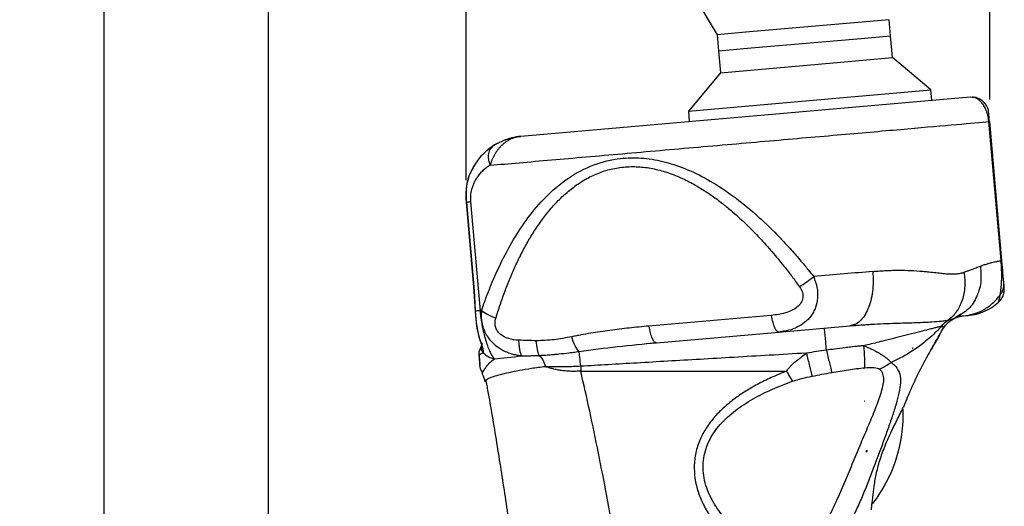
# Model space of a CAD drawing. Header units: millimetres. Extents: x 13 to 546, y 13 to 419.
# Tile 7 of 22: x 139 to 252, y 282 to 338. Entities that reach past the tile are written whole.
import ezdxf

# ---------------------------------------------------------------- set-up
doc = ezdxf.new("R2010")
doc.units = ezdxf.units.MM
doc.header["$LTSCALE"] = 2
doc.linetypes.add('SLD-Solid', pattern=[0])
doc.layers.add('DIMENSIONS', color=140, linetype='SLD-Solid', lineweight=25)
doc.styles.add('SLDTEXTSTYLE0', font='VERDANA.TTF')
doc.dimstyles.new('SLDDIMSTYLE0', dxfattribs={"dimtxt": 4.316016, "dimasz": 6.604, "dimexe": 0, "dimexo": 0.0625, "dimgap": 1.079004, "dimtad": 0, "dimtih": 1, "dimtoh": 1, "dimrnd": 1e-09, "dimzin": 12, "dimdsep": 46, "dimtxsty": 'SLDTEXTSTYLE0', "dimsah": 1, "dimcen": 0.09, "dimadec": 0, "dimazin": 3, "dimtfac": 1, "dimtofl": 0, "dimtmove": 0, "dimatfit": 3, "dimfxl": 0, "dimfrac": 2, "dimtolj": 1, "dimtzin": 12, "dimarcsym": 0})

# ---------------------------------------------------------------- blocks, each defined once
blk = doc.blocks.new('_D')
at = {"layer": 'DIMENSIONS'}
for p, q in [((224.88, 352.32), (141.94, 352.32)), ((148.29, 352.32), (148.29, 233.25)), ((140.08, 225.42), (138.63, 225.42)), ((138.63, 225.42), (138.63, 218.57)), ((156.5, 225.42), (157.95, 225.42)), ((157.95, 225.42), (157.95, 218.57)), ((138.63, 218.57), (140.08, 218.57)), ((157.95, 218.57), (156.5, 218.57)), ((148.29, 87.08), (148.29, 217.6)), ((207.09, 87.08), (141.94, 87.08))]:
    blk.add_line(p, q, dxfattribs=at)
for points in [[(148.29, 352.32), (147.27, 345.71), (149.3, 345.71)], [(148.29, 87.08), (149.3, 93.69), (147.27, 93.69)]]:
    blk.add_solid(points, dxfattribs=at)
at = {"layer": 'DIMENSIONS', "char_height": 4.233, "attachment_point": 1, "style": 'SLDTEXTSTYLE0'}
for s, insert in [('265.2', (140.08, 231.77)), ('10.44', (140.08, 223.94))]:
    blk.add_mtext(s, dxfattribs=dict(at, insert=insert))
blk = doc.blocks.new('_D_1')
at = {"layer": 'DIMENSIONS'}
for p, q in [((224.88, 352.32), (160.86, 352.32)), ((167.21, 352.32), (167.21, 262.59)), ((160.8, 254.76), (159.35, 254.76)), ((159.35, 254.76), (159.35, 247.9)), ((173.63, 254.76), (175.07, 254.76)), ((175.07, 254.76), (175.07, 247.9)), ((159.35, 247.9), (160.8, 247.9)), ((167.21, 144.47), (167.21, 246.93)), ((175.07, 247.9), (173.63, 247.9)), ((178.63, 144.47), (160.86, 144.47))]:
    blk.add_line(p, q, dxfattribs=at)
for points in [[(167.21, 352.32), (166.2, 345.71), (168.23, 345.71)], [(167.21, 144.47), (168.23, 151.07), (166.2, 151.07)]]:
    blk.add_solid(points, dxfattribs=at)
at = {"layer": 'DIMENSIONS', "char_height": 4.233, "attachment_point": 1, "style": 'SLDTEXTSTYLE0'}
for s, insert in [('207.8', (159, 261.1)), ('8.18', (160.8, 253.28))]:
    blk.add_mtext(s, dxfattribs=dict(at, insert=insert))
blk = doc.blocks.new('_D_4')
at = {"layer": 'DIMENSIONS'}
for p, q in [((189.97, 319.71), (189.97, 374.56)), ((250.19, 328.99), (250.19, 374.56)), ((189.97, 368.21), (208.59, 368.21)), ((214.43, 368.21), (212.98, 368.21)), ((212.98, 368.21), (212.98, 361.35)), ((227.26, 368.21), (228.71, 368.21)), ((228.71, 368.21), (228.71, 361.35)), ((250.19, 368.21), (233.11, 368.21)), ((212.98, 361.35), (214.43, 361.35)), ((228.71, 361.35), (227.26, 361.35))]:
    blk.add_line(p, q, dxfattribs=at)
for points in [[(189.97, 368.21), (196.58, 367.19), (196.58, 369.22)], [(250.19, 368.21), (243.59, 369.22), (243.59, 367.19)]]:
    blk.add_solid(points, dxfattribs=at)
at = {"layer": 'DIMENSIONS', "char_height": 4.233, "attachment_point": 1, "style": 'SLDTEXTSTYLE0'}
for s, insert in [('60.2', (214.43, 374.55)), ('2.37', (214.43, 366.73))]:
    blk.add_mtext(s, dxfattribs=dict(at, insert=insert))

msp = doc.modelspace()

# ---------------------------------------------------------------- linework, layer by layer
for p, q in [((214.042, 344.548), (218.842, 336.435)), ((238.616, 338.165), (222.582, 336.763)), ((238.778, 336.317), (238.616, 338.165)), ((222.582, 336.763), (218.842, 336.435)), ((218.842, 336.435), (219.004, 334.587)), ((222.744, 334.914), (234.946, 335.982)), ((234.946, 335.982), (238.795, 336.319)), ((239.015, 333.798), (238.795, 336.319)), ((219.004, 334.587), (222.744, 334.914)), ((219.02, 334.588), (219.241, 332.068)), ((219.241, 332.068), (232.195, 333.201)), ((232.195, 333.201), (239.015, 333.798)), ((243.43, 330.094), (239.015, 333.798)), ((219.241, 332.068), (215.537, 327.653)), ((233.809, 329.252), (243.43, 330.094)), ((243.536, 328.878), (243.43, 330.094)), ((247.938, 329.263), (196.263, 324.742)), ((215.537, 327.653), (233.809, 329.252)), ((248.19, 329.224), (247.938, 329.263)), ((215.537, 327.653), (215.643, 326.438)), ((250.109, 327.4), (250.105, 327.445)), ((250.137, 326.444), (250.096, 326.44)), ((251.494, 310.462), (250.096, 326.44)), ((250.192, 326.449), (250.137, 326.444)), ((251.59, 310.47), (250.192, 326.449)), ((192.966, 323.514), (193.136, 323.688)), ((190.629, 320.883), (190.292, 320.154)), ((189.967, 317.229), (189.97, 317.194)), ((189.97, 317.194), (190.825, 307.422)), ((190.006, 317.168), (190.858, 307.43)), ((190.477, 317.209), (191.572, 304.694)), ((190.824, 307.444), (191.012, 304.646)), ((190.824, 307.444), (191.012, 304.646)), ((251.804, 306.674), (251.872, 307.101)), ((251.814, 307.677), (251.815, 307.896)), ((251.845, 307.559), (251.815, 307.896)), ((251.865, 307.327), (251.862, 307.365)), ((251.212, 305.667), (251.218, 305.69)), ((225.05, 304.157), (210.967, 302.925)), ((246.16, 303.836), (246.236, 303.864)), ((246.171, 303.837), (246.952, 304.252)), ((246.868, 304.282), (246.236, 303.864)), ((247.167, 304.1), (247.719, 304.149)), ((225.942, 302.243), (234.11, 302.958)), ((234.622, 303.1), (234.11, 302.958)), ((234.11, 302.958), (234.746, 303.007)), ((211.858, 301.011), (225.942, 302.243)), ((225.78, 302.26), (226.451, 302.33)), ((225.833, 302.297), (225.942, 302.243)), ((226.451, 302.332), (225.942, 302.243)), ((191.725, 300.547), (191.468, 299.994)), ((191.725, 300.545), (191.537, 300.143)), ((191.809, 300.94), (191.787, 300.755)), ((210.748, 300.911), (211.796, 301.038)), ((211.089, 300.952), (211.797, 301.037)), ((211.746, 301.066), (211.858, 301.011)), ((211.747, 301.066), (211.858, 301.011)), ((241.368, 300.385), (241.332, 300.385)), ((241.368, 300.42), (241.368, 300.385)), ((191.612, 298.036), (191.54, 298.409)), ((191.643, 298.532), (191.588, 298.536)), ((191.707, 297.806), (191.865, 297.528)), ((191.83, 297.44), (191.869, 297.53)), ((203.158, 297.746), (226.818, 297.746)), ((240.504, 294.156), (240.626, 294.428)), ((235.811, 294.299), (235.813, 294.299)), ((235.813, 294.299), (235.813, 294.3)), ((235.933, 288.507), (236.102, 288.507)), ((236.102, 288.507), (236.102, 288.627))]:
    msp.add_line(p, q)
at = {"flags": 128}
msp.add_lwpolyline([(190.908, 321.431), (190.696, 321.061), (190.292, 320.154)], dxfattribs=at)
for centre, radius, start, end in [((196.873, 317.769), 7, 116.76845, 128.48288), ((196.873, 317.769), 7, 95, 112.20376), ((247.197, 310.126), 6, 275, 312.0248), ((223.252, 292.845), 17, 322.3829, 1.76674)]:
    msp.add_arc(centre, radius, start, end)
msp.add_ellipse((292.315, 282.969), major_axis=(71.479, 0), ratio=0.258819, start_param=2.482375, end_param=2.4824313)
for points, knots in [([(250.096, 326.44), (250.061, 326.703), (249.991, 327.233), (249.744, 327.893), (249.455, 328.414), (249.052, 328.892), (248.605, 329.199), (248.31, 329.217), (248.19, 329.224)], [0, 0, 0, 0, 0.1387254, 0.2798713, 0.4129531, 0.5609969, 0.8207404, 1, 1, 1, 1]), ([(249.903, 328.155), (249.795, 328.331), (249.578, 328.686), (249.069, 329.048), (248.587, 329.24), (248.288, 329.241), (248.191, 329.242)], [0, 0, 0, 0, 0.2878847, 0.5803099, 0.8635334, 1, 1, 1, 1]), ([(250.041, 327.802), (250.001, 327.924), (249.92, 328.169), (249.768, 328.368), (249.691, 328.469)], [0, 0, 0, 0, 0.4946819, 1, 1, 1, 1]), ([(250.162, 326.411), (250.158, 326.46), (250.149, 326.562), (250.131, 326.769), (250.11, 327.008), (250.091, 327.226), (250.069, 327.473), (250.05, 327.681), (250.044, 327.745), (250.041, 327.78)], [0, 0, 0, 0, 0.0398608, 0.0831535, 0.1743979, 0.2731298, 0.3846784, 0.6569854, 1, 1, 1, 1]), ([(192.745, 321.423), (194.865, 321.609), (197.244, 321.817), (202.37, 322.265), (205.117, 322.505), (210.802, 323.003), (213.741, 323.26), (219.624, 323.775), (222.567, 324.032), (228.272, 324.531), (231.033, 324.773), (236.197, 325.225), (238.599, 325.435), (242.893, 325.81), (244.784, 325.976), (247.934, 326.251), (249.193, 326.361), (250.096, 326.44)], [0, 0, 0, 0, 0.125, 0.125, 0.25, 0.25, 0.375, 0.375, 0.5, 0.5, 0.625, 0.625, 0.75, 0.75, 0.875, 0.875, 1, 1, 1, 1]), ([(196.263, 324.742), (196.204, 324.736), (196.086, 324.724), (195.91, 324.693), (195.738, 324.654), (195.568, 324.606), (195.401, 324.55), (195.238, 324.485), (195.078, 324.412), (194.923, 324.332), (194.772, 324.245), (194.625, 324.152), (194.483, 324.052), (194.346, 323.947), (194.213, 323.837), (194.086, 323.721), (193.964, 323.602), (193.847, 323.478), (193.736, 323.351), (193.63, 323.22), (193.529, 323.088), (193.434, 322.952), (193.345, 322.815), (193.261, 322.677), (193.182, 322.537), (193.109, 322.397), (193.042, 322.256), (192.979, 322.116), (192.922, 321.976), (192.87, 321.836), (192.823, 321.697), (192.781, 321.56), (192.757, 321.468), (192.745, 321.423)], [0, 0, 0, 0, 0.0365011, 0.0727362, 0.1087039, 0.1444026, 0.1798308, 0.2149867, 0.2498686, 0.2844746, 0.3188028, 0.3528513, 0.3866181, 0.4201013, 0.4532989, 0.486209, 0.5188296, 0.5511588, 0.5831948, 0.6149357, 0.6463797, 0.6775251, 0.7083703, 0.7389137, 0.7691537, 0.799089, 0.8287181, 0.8580399, 0.8870531, 0.9157566, 0.9441496, 0.9722309, 1, 1, 1, 1]), ([(193.136, 323.688), (193.198, 323.726), (193.322, 323.803), (193.516, 323.912), (193.717, 324.018), (193.927, 324.12), (194.144, 324.216), (194.369, 324.307), (194.625, 324.4), (194.931, 324.497), (195.311, 324.596), (195.761, 324.687), (196.089, 324.723), (196.263, 324.742)], [0, 0, 0, 0, 0.0690391, 0.1388059, 0.2093426, 0.2806898, 0.3528868, 0.4259717, 0.4999808, 0.5961756, 0.7115581, 0.8461601, 1, 1, 1, 1]), ([(192.981, 323.559), (192.462, 323.172), (191.523, 322.474), (190.909, 321.373), (190.635, 320.882)], [0, 0, 0, 0, 0.55346479, 1, 1, 1, 1]), ([(192.745, 321.423), (192.676, 321.656), (192.535, 322.134), (192.56, 322.798), (192.708, 323.284), (192.902, 323.457), (192.966, 323.514)], [0, 0, 0, 0, 0.2767235, 0.5674738, 0.8582222, 1, 1, 1, 1]), ([(191.745, 304.724), (191.839, 304.992), (192.009, 305.477), (192.363, 306.441), (193.007, 308.089), (194.075, 310.471), (195.551, 313.174), (197.313, 315.766), (199.327, 318.063), (201.764, 320.08), (204.54, 321.558), (207.434, 322.27), (210.141, 322.321), (212.644, 321.922), (215.208, 321.083), (217.821, 319.807), (220.427, 318.126), (223.023, 316.061), (225.074, 314.131), (226.669, 312.468), (227.798, 311.215), (228.684, 310.181), (229.393, 309.313), (229.743, 308.877), (229.952, 308.617)], [0, 0, 0, 0, 0.0173398, 0.0312504, 0.0625, 0.124993, 0.190257, 0.2499947, 0.3155961, 0.3749969, 0.4393991, 0.4999974, 0.5448234, 0.5910495, 0.6399626, 0.6926534, 0.7499972, 0.8097202, 0.8749992, 0.9055407, 0.9375, 0.9687496, 0.9813799, 1, 1, 1, 1]), ([(192.745, 321.423), (192.666, 321.375), (192.507, 321.278), (192.203, 321.061), (191.699, 320.633), (191.071, 319.875), (190.623, 318.879), (190.478, 318.063), (190.458, 317.638), (190.464, 317.393), (190.473, 317.27), (190.477, 317.209)], [0, 0, 0, 0, 0.0625004, 0.1250008, 0.2500016, 0.5000021, 0.7499987, 0.8749992, 0.9374996, 0.9687498, 1, 1, 1, 1]), ([(193.396, 303.849), (193.475, 304.102), (193.633, 304.609), (193.884, 305.365), (194.144, 306.117), (194.416, 306.864), (194.699, 307.606), (194.995, 308.343), (195.303, 309.074), (195.625, 309.798), (195.961, 310.515), (196.313, 311.224), (196.679, 311.924), (197.063, 312.615), (197.463, 313.295), (197.883, 313.964), (198.321, 314.619), (198.781, 315.261), (199.262, 315.885), (199.765, 316.492), (200.294, 317.078), (200.847, 317.641), (201.427, 318.178), (202.034, 318.686), (202.669, 319.16), (203.334, 319.598), (204.027, 319.994), (204.748, 320.345), (205.496, 320.645), (206.268, 320.89), (207.062, 321.078), (207.874, 321.204), (208.699, 321.268), (209.533, 321.27), (210.369, 321.209), (211.204, 321.089), (212.034, 320.913), (212.855, 320.685), (213.665, 320.408), (214.46, 320.088), (215.241, 319.728), (216.176, 319.244), (217.251, 318.609), (218.444, 317.803), (219.311, 317.148), (219.966, 316.622), (220.52, 316.161), (221.508, 315.295), (222.547, 314.299), (223.547, 313.266), (224.522, 312.21), (225.454, 311.136), (226.362, 310.027), (227.093, 309.102), (227.751, 308.236), (228.174, 307.659), (228.324, 307.455)], [0, 0, 0, 0, 0.016811, 0.0336176, 0.0504193, 0.0672157, 0.084007, 0.1007927, 0.1175712, 0.1343417, 0.151104, 0.1678591, 0.1846073, 0.2013457, 0.2180727, 0.2347883, 0.2514947, 0.2681904, 0.2848704, 0.3015335, 0.3181828, 0.33482, 0.3514369, 0.3680306, 0.3846071, 0.4011682, 0.4177048, 0.4342186, 0.4507196, 0.4672041, 0.4836735, 0.5001378, 0.5166012, 0.5330658, 0.5495384, 0.5660276, 0.582531, 0.5990495, 0.6155926, 0.6321574, 0.6487361, 0.6653355, 0.693046, 0.7207961, 0.7485928, 0.7559359, 0.7694633, 0.7903481, 0.8321763, 0.8531213, 0.8740758, 0.9160054, 0.9361755, 0.9579843, 0.9851032, 1, 1, 1, 1]), ([(190.299, 320.171), (190.161, 319.67), (189.888, 318.68), (189.946, 317.654), (189.975, 317.147)], [0, 0, 0, 0, 0.5057867, 1, 1, 1, 1]), ([(190.299, 320.171), (190.161, 319.67), (189.888, 318.68), (189.946, 317.654), (189.975, 317.147)], [0, 0, 0, 0, 0.5057872, 1, 1, 1, 1]), ([(190.292, 320.154), (190.267, 320.084), (190.219, 319.944), (190.159, 319.734), (190.109, 319.527), (190.067, 319.323), (190.034, 319.123), (190.009, 318.927), (189.99, 318.735), (189.976, 318.547), (189.968, 318.364), (189.963, 318.185), (189.963, 318.009), (189.967, 317.836), (189.973, 317.666), (189.982, 317.498), (189.993, 317.333), (190.002, 317.223), (190.007, 317.168)], [0, 0, 0, 0, 0.0743087, 0.1468176, 0.2175285, 0.2864695, 0.3536511, 0.419081, 0.4828044, 0.5449017, 0.605486, 0.6646991, 0.7227093, 0.779684, 0.8357504, 0.8910499, 0.9457422, 1, 1, 1, 1]), ([(190.006, 317.168), (189.991, 317.167), (189.967, 317.165), (189.976, 317.165), (189.979, 317.166)], [0, 0, 0, 0, 0.6716424, 1, 1, 1, 1]), ([(249.127, 309.831), (249.207, 309.86), (249.366, 309.916), (249.594, 309.993), (249.815, 310.064), (250.027, 310.128), (250.231, 310.186), (250.474, 310.251), (250.771, 310.32), (251.134, 310.394), (251.368, 310.438), (251.494, 310.462)], [0, 0, 0, 0, 0.0855412, 0.1701887, 0.2539501, 0.3368334, 0.4188468, 0.4999987, 0.6382598, 0.8049208, 1, 1, 1, 1]), ([(251.412, 306.544), (251.42, 306.588), (251.434, 306.67), (251.46, 306.848), (251.504, 307.197), (251.553, 307.727), (251.577, 308.408), (251.576, 308.913), (251.565, 309.351), (251.552, 309.652), (251.538, 309.896), (251.525, 310.073), (251.513, 310.261), (251.501, 310.388), (251.494, 310.462)], [0, 0, 0, 0, 0.06730218, 0.12504404, 0.25006451, 0.49981241, 0.63116263, 0.74990995, 0.81318569, 0.8749546, 0.90744909, 0.93748091, 0.96337083, 1, 1, 1, 1]), ([(251.815, 307.896), (251.811, 307.943), (251.807, 307.99), (251.798, 308.097), (251.793, 308.155), (251.776, 308.346), (251.763, 308.494), (251.739, 308.772), (251.73, 308.875), (251.71, 309.105), (251.698, 309.233), (251.673, 309.525), (251.658, 309.69), (251.634, 309.966), (251.626, 310.063), (251.608, 310.264), (251.599, 310.367), (251.59, 310.47)], [0, 0, 0, 0, 0.125, 0.125, 0.25, 0.25, 0.5, 0.5, 0.625, 0.625, 0.75, 0.75, 0.875, 0.875, 0.9375, 0.9375, 1, 1, 1, 1]), ([(236.749, 309.212), (236.771, 308.819), (236.816, 308.035), (236.727, 306.89), (236.526, 305.824), (236.209, 304.879), (235.793, 304.084), (235.289, 303.497), (234.889, 303.168), (234.654, 303.108), (234.622, 303.1)], [0, 0, 0, 0, 0.1397367, 0.2794734, 0.4192101, 0.5589469, 0.6986836, 0.8384203, 0.978157, 1, 1, 1, 1]), ([(236.749, 309.212), (236.891, 309.223), (237.167, 309.245), (237.562, 309.274), (237.926, 309.297), (238.409, 309.322), (239.014, 309.343), (239.968, 309.355), (241.147, 309.328), (242.239, 309.255), (243.126, 309.17), (243.812, 309.098), (244.463, 309.025), (245.08, 308.959), (245.618, 308.92), (246.181, 308.912), (246.616, 308.954), (246.963, 309.029), (247.129, 309.083), (247.213, 309.109)], [0, 0, 0, 0, 0.03467749, 0.06706637, 0.09716812, 0.12498461, 0.18773829, 0.24998423, 0.37067451, 0.50006256, 0.55207036, 0.62504704, 0.7020026, 0.75003065, 0.81802749, 0.87501554, 0.93750777, 0.96875388, 1, 1, 1, 1]), ([(249.127, 309.831), (249.177, 309.197), (249.278, 307.905), (248.69, 306.13), (247.847, 304.859), (247.111, 304.425), (246.868, 304.282)], [0, 0, 0, 0, 0.28113281, 0.57271351, 0.85925363, 1, 1, 1, 1]), ([(247.213, 309.109), (247.297, 309.14), (247.497, 309.211), (247.832, 309.336), (248.219, 309.485), (248.665, 309.656), (248.96, 309.768), (249.127, 309.831)], [0, 0, 0, 0, 0.12191045, 0.28857679, 0.49999831, 0.71785761, 1, 1, 1, 1]), ([(229.952, 308.617), (230.098, 308.198), (230.381, 307.389), (230.442, 306.154), (230.239, 305.214), (229.929, 304.534), (229.551, 303.943), (228.956, 303.328), (228.09, 302.785), (227.238, 302.446), (226.663, 302.363), (226.451, 302.332)], [0, 0, 0, 0, 0.1377653, 0.265736, 0.3971961, 0.4641038, 0.5322845, 0.6536123, 0.7823998, 0.9193959, 1, 1, 1, 1]), ([(228.324, 307.455), (228.587, 307.618), (228.869, 307.806), (229.428, 308.205), (229.703, 308.415), (229.952, 308.617)], [0, 0, 0, 0, 0.5, 0.5, 1, 1, 1, 1]), ([(247.213, 309.109), (247.312, 308.579), (247.352, 308.026), (247.292, 306.934), (247.192, 306.398), (246.859, 305.408), (246.627, 304.956), (246.071, 304.182), (245.747, 303.86), (245.403, 303.607)], [0, 0, 0, 0, 0.25, 0.25, 0.5, 0.5, 0.75, 0.75, 1, 1, 1, 1]), ([(190.858, 307.43), (190.843, 307.429), (190.819, 307.427), (190.828, 307.428), (190.831, 307.428)], [0, 0, 0, 0, 0.6712673, 1, 1, 1, 1]), ([(190.858, 307.43), (190.869, 307.3), (190.888, 307.066), (190.923, 306.597), (190.956, 306.026), (190.984, 305.463), (191.004, 305.004), (191.015, 304.776), (191.021, 304.645)], [0, 0, 0, 0, 0.1392436, 0.2500032, 0.5000142, 0.7499942, 0.8562408, 1, 1, 1, 1]), ([(228.324, 307.455), (228.468, 307.256), (228.58, 307.045), (228.713, 306.613), (228.734, 306.392), (228.678, 305.968), (228.6, 305.766), (228.365, 305.397), (228.207, 305.232), (227.839, 304.942), (227.628, 304.817), (227.174, 304.604), (226.93, 304.516), (226.167, 304.295), (225.617, 304.206), (225.05, 304.157)], [0, 0, 0, 0, 0.125, 0.125, 0.25, 0.25, 0.375, 0.375, 0.5, 0.5, 0.625, 0.625, 0.75, 0.75, 1, 1, 1, 1]), ([(251.412, 306.544), (251.481, 306.642), (251.621, 306.841), (251.751, 307.181), (251.817, 307.465), (251.815, 307.632), (251.814, 307.677)], [0, 0, 0, 0, 0.292353, 0.5897436, 0.8871357, 1, 1, 1, 1]), ([(251.869, 307.13), (251.866, 307.17), (251.859, 307.249), (251.834, 307.539), (251.821, 307.684)], [0, 0, 0, 0, 0.501068, 1, 1, 1, 1]), ([(251.869, 307.13), (251.866, 307.169), (251.859, 307.249), (251.834, 307.539), (251.821, 307.683)], [0, 0, 0, 0, 0.5010668, 1, 1, 1, 1]), ([(247.167, 304.1), (247.545, 304.133), (247.935, 304.205), (248.713, 304.439), (249.102, 304.601), (249.848, 305.015), (250.206, 305.268), (250.86, 305.853), (251.157, 306.185), (251.412, 306.544)], [0, 0, 0, 0, 0.25, 0.25, 0.5, 0.5, 0.75, 0.75, 1, 1, 1, 1]), ([(251.203, 305.667), (251.363, 305.838), (251.687, 306.184), (251.797, 306.645), (251.852, 306.878)], [0, 0, 0, 0, 0.49482236, 1, 1, 1, 1]), ([(251.212, 305.667), (251.322, 305.773), (251.477, 305.922), (251.571, 306.113), (251.598, 306.167)], [0, 0, 0, 0, 0.7166999, 1, 1, 1, 1]), ([(251.218, 305.69), (251.22, 305.696), (251.225, 305.712), (251.264, 305.848), (251.329, 306.094), (251.384, 306.394), (251.412, 306.544)], [0, 0, 0, 0, 0.1459651, 0.43067198, 0.71537055, 1, 1, 1, 1]), ([(251.648, 306.261), (251.679, 306.313), (251.761, 306.451), (251.791, 306.61), (251.81, 306.709)], [0, 0, 0, 0, 0.3764538, 1, 1, 1, 1]), ([(191.011, 304.714), (191.054, 304.14), (191.133, 303.08), (191.358, 301.938), (191.537, 301.361), (191.655, 301.048), (191.732, 300.998), (191.776, 300.97)], [0, 0, 0, 0, 0.34555983, 0.63762184, 0.75996437, 0.86603889, 1, 1, 1, 1]), ([(191.572, 304.694), (191.423, 304.68), (191.299, 304.67), (191.114, 304.653), (191.052, 304.648), (191.021, 304.645)], [0, 0, 0, 0, 0.5, 0.5, 1, 1, 1, 1]), ([(191.021, 304.645), (191.026, 304.557), (191.036, 304.382), (191.057, 304.12), (191.083, 303.82), (191.121, 303.469), (191.169, 303.09), (191.232, 302.696), (191.305, 302.317), (191.392, 301.939), (191.516, 301.473), (191.684, 300.942), (191.86, 300.42), (191.94, 300.111), (191.948, 299.97), (191.934, 299.918), (191.921, 299.901), (191.915, 299.893)], [0, 0, 0, 0, 0.0418216, 0.0831537, 0.1249999, 0.1843084, 0.2499999, 0.3059856, 0.3750011, 0.4375013, 0.5000012, 0.6250016, 0.7500013, 0.8749999, 0.9374999, 0.96875, 1, 1, 1, 1]), ([(191.572, 304.694), (191.579, 304.619), (191.594, 304.471), (191.619, 304.25), (191.647, 304.031), (191.678, 303.815), (191.71, 303.601), (191.745, 303.39), (191.781, 303.183), (191.819, 302.98), (191.903, 302.549), (192.047, 301.906), (192.262, 301.141), (192.492, 300.47), (192.688, 300.018), (192.845, 299.71), (192.96, 299.508), (193.086, 299.315), (193.175, 299.208), (193.221, 299.152)], [0, 0, 0, 0, 0.028246, 0.0563946, 0.0844353, 0.1123587, 0.1401565, 0.1678215, 0.1953483, 0.2227329, 0.2499729, 0.3721902, 0.4999826, 0.6206189, 0.7499967, 0.8050078, 0.8651141, 0.9301738, 1, 1, 1, 1]), ([(191.745, 304.724), (191.738, 304.648), (191.723, 304.498), (191.714, 304.274), (191.713, 304.052), (191.723, 303.834), (191.742, 303.619), (191.771, 303.409), (191.808, 303.203), (191.855, 303.003), (191.951, 302.669), (192.133, 302.208), (192.457, 301.646), (192.92, 301.08), (193.575, 300.497), (194.309, 300.078), (194.976, 299.815), (195.469, 299.67), (195.935, 299.565), (196.24, 299.521), (196.386, 299.499)], [0, 0, 0, 0, 0.0292743, 0.0581735, 0.0867177, 0.1149378, 0.142812, 0.1702744, 0.1972889, 0.2238479, 0.2499688, 0.3318074, 0.4153219, 0.4999865, 0.6119904, 0.7500086, 0.8192599, 0.8838172, 0.9439774, 1, 1, 1, 1]), ([(191.745, 304.724), (191.945, 304.561), (192.196, 304.396), (192.763, 304.096), (193.078, 303.96), (193.396, 303.849)], [0, 0, 0, 0, 0.5, 0.5, 1, 1, 1, 1]), ([(196.04, 301.303), (195.635, 301.318), (195.238, 301.374), (194.501, 301.598), (194.161, 301.767), (193.759, 302.116), (193.644, 302.248), (193.462, 302.534), (193.395, 302.69), (193.271, 303.173), (193.294, 303.518), (193.396, 303.849)], [0, 0, 0, 0, 0.25, 0.25, 0.5, 0.5, 0.625, 0.625, 0.75, 0.75, 1, 1, 1, 1]), ([(225.05, 304.157), (225.107, 303.881), (225.222, 303.33), (225.452, 302.719), (225.663, 302.351), (225.788, 302.311), (225.833, 302.297)], [0, 0, 0, 0, 0.2816999, 0.5633997, 0.8450996, 1, 1, 1, 1]), ([(236.347, 303.121), (236.541, 303.133), (237.217, 303.176), (238.319, 303.223), (239.58, 303.268), (240.72, 303.301), (241.745, 303.334), (242.695, 303.372), (243.703, 303.427), (244.453, 303.486), (244.95, 303.54), (245.209, 303.574), (245.339, 303.596), (245.403, 303.607)], [0, 0, 0, 0, 0.051473, 0.1797203, 0.299632, 0.4015678, 0.5068569, 0.6052013, 0.7009427, 0.8503624, 0.9003051, 0.9505283, 1, 1, 1, 1]), ([(244.858, 302.658), (245.015, 302.919), (245.217, 303.163), (245.688, 303.575), (245.956, 303.743), (246.236, 303.864)], [0, 0, 0, 0, 0.5, 0.5, 1, 1, 1, 1]), ([(245.403, 303.607), (245.589, 303.654), (245.909, 303.735), (246.086, 303.806), (246.16, 303.836)], [0, 0, 0, 0, 0.5825135, 1, 1, 1, 1]), ([(246.236, 303.864), (246.452, 303.958), (246.64, 304.011), (246.952, 304.078), (247.076, 304.092), (247.167, 304.1)], [0, 0, 0, 0, 0.5, 0.5, 1, 1, 1, 1]), ([(210.967, 302.925), (210.594, 302.891), (209.849, 302.823), (208.364, 302.667), (206.512, 302.442), (204.672, 302.169), (203.392, 301.947), (202.664, 301.81), (202.3, 301.739), (202.119, 301.704)], [0, 0, 0, 0, 0.1250005, 0.2500011, 0.4999975, 0.7499985, 0.874999, 0.9374987, 1, 1, 1, 1]), ([(210.967, 302.925), (211.024, 302.649), (211.138, 302.097), (211.368, 301.487), (211.579, 301.119), (211.703, 301.08), (211.746, 301.066)], [0, 0, 0, 0, 0.2825475, 0.5650951, 0.8476426, 1, 1, 1, 1]), ([(231.419, 300.158), (231.389, 300.496), (231.327, 301.191), (231.249, 302.024), (231.199, 302.529), (231.19, 302.594), (231.187, 302.614)], [0, 0, 0, 0, 0.2784073, 0.5734806, 0.866486, 1, 1, 1, 1]), ([(234.623, 303.088), (234.652, 303.065), (234.698, 303.026), (234.732, 303.019), (234.745, 303.016)], [0, 0, 0, 0, 0.617629, 1, 1, 1, 1]), ([(234.746, 303.008), (235.044, 303.033), (235.583, 303.077), (236.111, 303.107), (236.347, 303.121)], [0, 0, 0, 0, 0.5527915, 1, 1, 1, 1]), ([(244.664, 302.91), (244.645, 302.905), (244.608, 302.894), (244.545, 302.879), (244.482, 302.864), (244.389, 302.841), (244.257, 302.807), (244.016, 302.747), (243.664, 302.657), (243.039, 302.498), (242.122, 302.264), (240.936, 301.96), (239.659, 301.635), (238.5, 301.341), (237.458, 301.086), (236.579, 300.874), (236, 300.739), (235.716, 300.673)], [0, 0, 0, 0, 0.0169993, 0.0330936, 0.0482636, 0.0624963, 0.0931479, 0.1249926, 0.1858339, 0.2499931, 0.3689021, 0.4999949, 0.62155, 0.7499971, 0.8365293, 0.9198082, 1, 1, 1, 1]), ([(244.664, 302.91), (244.605, 302.846), (244.409, 302.637), (243.991, 302.212), (243.376, 301.638), (242.679, 301.053), (242.001, 300.539), (241.372, 300.106), (240.745, 299.714), (240.115, 299.356), (239.484, 299.029), (239.056, 298.833), (238.844, 298.737)], [0, 0, 0, 0, 0.0366747, 0.1201505, 0.2499955, 0.3889555, 0.4999996, 0.6046544, 0.7069975, 0.8070124, 0.9046842, 1, 1, 1, 1]), ([(243.165, 299.674), (243.407, 300.123), (243.959, 301.144), (244.535, 302.114), (244.858, 302.658)], [0, 0, 0, 0, 0.4389686, 1, 1, 1, 1]), ([(244.858, 302.658), (244.864, 302.67), (244.876, 302.693), (244.883, 302.725), (244.882, 302.754), (244.875, 302.78), (244.861, 302.806), (244.835, 302.833), (244.796, 302.861), (244.74, 302.884), (244.692, 302.901), (244.664, 302.91)], [0, 0, 0, 0, 0.12103884, 0.23158223, 0.33159908, 0.42107142, 0.49999337, 0.62935872, 0.7499998, 0.85360867, 1, 1, 1, 1]), ([(196.386, 299.499), (196.344, 299.561), (196.302, 299.649), (196.226, 299.875), (196.191, 300.013), (196.13, 300.33), (196.104, 300.509), (196.064, 300.892), (196.049, 301.095), (196.04, 301.303)], [0, 0, 0, 0, 0.25, 0.25, 0.5, 0.5, 0.75, 0.75, 1, 1, 1, 1]), ([(202.119, 301.704), (201.438, 301.568), (200.761, 301.445), (199.405, 301.281), (198.724, 301.242), (198.035, 301.245)], [0, 0, 0, 0, 0.5, 0.5, 1, 1, 1, 1]), ([(198.391, 299.559), (198.311, 299.713), (198.235, 299.948), (198.111, 300.535), (198.064, 300.884), (198.035, 301.245)], [0, 0, 0, 0, 0.5, 0.5, 1, 1, 1, 1]), ([(202.953, 300.009), (202.813, 300.147), (202.661, 300.373), (202.37, 300.964), (202.232, 301.327), (202.119, 301.704)], [0, 0, 0, 0, 0.5, 0.5, 1, 1, 1, 1]), ([(240.323, 293.653), (240.464, 294.019), (241.266, 296.093), (242.659, 298.867), (244.003, 301.128), (244.468, 301.91)], [0, 0, 0, 0, 0.1226794, 0.6967145, 1, 1, 1, 1]), ([(191.787, 300.755), (191.713, 300.596), (191.603, 300.36), (191.55, 300.247), (191.533, 300.209)], [0, 0, 0, 0, 0.6741081, 1, 1, 1, 1]), ([(191.787, 300.755), (191.728, 300.628), (191.7, 300.471), (191.743, 300.158), (191.815, 300.006), (191.915, 299.893)], [0, 0, 0, 0, 0.5, 0.5, 1, 1, 1, 1]), ([(202.953, 300.009), (204.423, 300.22), (205.903, 300.404), (208.874, 300.734), (210.365, 300.88), (211.858, 301.011)], [0, 0, 0, 0, 0.5, 0.5, 1, 1, 1, 1]), ([(235.716, 300.673), (235.574, 300.659), (235.264, 300.628), (234.763, 300.576), (234.189, 300.513), (233.367, 300.417), (232.436, 300.296), (231.721, 300.199), (231.419, 300.158)], [0, 0, 0, 0, 0.0995471, 0.2164598, 0.3501558, 0.4999998, 0.7892512, 1, 1, 1, 1]), ([(231.419, 300.158), (231.531, 299.662), (231.646, 299.162), (231.858, 298.272), (231.953, 297.885), (232.029, 297.59)], [0, 0, 0, 0, 0.5, 0.5, 1, 1, 1, 1]), ([(235.821, 298.133), (235.834, 298.419), (235.831, 298.799), (235.795, 299.678), (235.761, 300.176), (235.716, 300.673)], [0, 0, 0, 0, 0.5, 0.5, 1, 1, 1, 1]), ([(235.716, 300.673), (235.795, 300.64), (235.952, 300.575), (236.18, 300.476), (236.401, 300.377), (236.613, 300.279), (236.884, 300.147), (237.206, 299.979), (237.591, 299.759), (237.964, 299.521), (238.257, 299.304), (238.464, 299.131), (238.6, 299.007), (238.726, 298.874), (238.801, 298.787), (238.844, 298.737)], [0, 0, 0, 0, 0.0595753, 0.1179794, 0.1751629, 0.2310869, 0.2857225, 0.3934134, 0.4999753, 0.6259153, 0.7499889, 0.8143395, 0.8749979, 0.9278354, 1, 1, 1, 1]), ([(191.425, 299.724), (191.452, 299.418), (191.479, 299.107), (191.513, 298.725), (191.522, 298.613), (191.533, 298.495), (191.535, 298.464), (191.539, 298.42), (191.54, 298.414), (191.54, 298.409)], [0, 0, 0, 0, 0.5, 0.5, 0.75, 0.75, 0.875, 0.875, 1, 1, 1, 1]), ([(191.458, 299.663), (191.467, 299.553), (191.503, 299.145), (191.538, 298.752), (191.563, 298.465)], [0, 0, 0, 0, 0.2676208, 1, 1, 1, 1]), ([(191.496, 299.64), (191.495, 299.639), (191.481, 299.634), (191.476, 299.651), (191.472, 299.665)], [0, 0, 0, 0, 0.073296, 1, 1, 1, 1]), ([(191.915, 299.893), (191.867, 299.854), (191.773, 299.776), (191.639, 299.679), (191.577, 299.664), (191.556, 299.659)], [0, 0, 0, 0, 0.4030784, 0.7977311, 1, 1, 1, 1]), ([(191.869, 297.53), (191.873, 297.541), (191.892, 297.588), (192.042, 297.896), (192.325, 298.316), (192.724, 298.779), (193.058, 299.029), (193.221, 299.152)], [0, 0, 0, 0, 0.0679978, 0.2930296, 0.5295647, 0.7692928, 1, 1, 1, 1]), ([(191.915, 299.893), (192.091, 299.703), (192.299, 299.541), (192.746, 299.291), (192.985, 299.203), (193.221, 299.152)], [0, 0, 0, 0, 0.5, 0.5, 1, 1, 1, 1]), ([(196.386, 299.499), (196.572, 299.503), (196.903, 299.51), (197.396, 299.523), (197.879, 299.537), (198.216, 299.551), (198.391, 299.559)], [0, 0, 0, 0, 0.2810644, 0.4999983, 0.7410183, 1, 1, 1, 1]), ([(198.391, 299.559), (198.519, 299.564), (198.772, 299.576), (199.147, 299.599), (199.582, 299.629), (200.082, 299.67), (200.842, 299.743), (201.585, 299.828), (202.354, 299.925), (202.738, 299.979), (202.953, 300.009)], [0, 0, 0, 0, 0.0858652, 0.1692594, 0.2500038, 0.3748601, 0.5000053, 0.7499948, 0.8605887, 1, 1, 1, 1]), ([(198.391, 299.559), (198.527, 299.432), (198.66, 299.25), (198.899, 298.802), (199.004, 298.537), (199.09, 298.256)], [0, 0, 0, 0, 0.5, 0.5, 1, 1, 1, 1]), ([(203.158, 298.304), (203.121, 298.676), (203.082, 299.034), (203.011, 299.627), (202.978, 299.859), (202.953, 300.009)], [0, 0, 0, 0, 0.5, 0.5, 1, 1, 1, 1]), ([(229.11, 299.818), (227.689, 299.734), (224.909, 299.572), (220.832, 299.333), (216.939, 299.106), (213.232, 298.889), (209.709, 298.684), (206.372, 298.49), (204.209, 298.365), (203.158, 298.304)], [0, 0, 0, 0, 0.1642405, 0.3213531, 0.471338, 0.6141951, 0.7499244, 0.8785261, 1, 1, 1, 1]), ([(226.818, 297.746), (226.863, 297.803), (226.949, 297.911), (227.074, 298.066), (227.188, 298.202), (227.343, 298.378), (227.562, 298.598), (227.818, 298.824), (228.128, 299.061), (228.544, 299.381), (228.897, 299.653), (229.11, 299.818)], [0, 0, 0, 0, 0.0737321, 0.1399562, 0.1987001, 0.2500036, 0.3706471, 0.5000121, 0.57808, 0.7447447, 1, 1, 1, 1]), ([(229.11, 299.818), (229.23, 299.314), (229.355, 298.8), (229.586, 297.878), (229.691, 297.472), (229.774, 297.161)], [0, 0, 0, 0, 0.5, 0.5, 1, 1, 1, 1]), ([(191.599, 298.046), (191.632, 297.944), (191.699, 297.737), (191.804, 297.766), (191.858, 297.781)], [0, 0, 0, 0, 0.49484184, 1, 1, 1, 1]), ([(199.09, 298.256), (198.552, 298.185), (197.473, 298.043), (196.072, 297.808), (194.858, 297.568), (193.857, 297.329), (193.08, 297.101), (192.521, 296.891), (192.342, 296.77), (192.255, 296.711)], [0, 0, 0, 0, 0.142009, 0.2848943, 0.4286522, 0.5731267, 0.7181035, 0.8633569, 1, 1, 1, 1]), ([(203.158, 298.304), (203.047, 298.297), (202.823, 298.283), (202.485, 298.266), (202.144, 298.252), (201.798, 298.242), (201.447, 298.234), (201.048, 298.229), (200.601, 298.229), (200.104, 298.233), (199.597, 298.24), (199.261, 298.25), (199.09, 298.256)], [0, 0, 0, 0, 0.0806613, 0.1620744, 0.2445251, 0.3281599, 0.4131785, 0.5000067, 0.6193379, 0.7421528, 0.8689188, 1, 1, 1, 1]), ([(203.158, 297.746), (203.055, 297.739), (202.851, 297.727), (202.546, 297.719), (202.245, 297.718), (201.948, 297.725), (201.657, 297.741), (201.371, 297.764), (201.011, 297.804), (200.579, 297.87), (200.101, 297.968), (199.603, 298.098), (199.278, 298.198), (199.09, 298.256)], [0, 0, 0, 0, 0.0744425, 0.1479489, 0.2204739, 0.2919756, 0.3624165, 0.4317631, 0.4999865, 0.6251339, 0.7499961, 0.8556451, 1, 1, 1, 1]), ([(238.844, 298.737), (238.887, 298.708), (238.962, 298.657), (239.106, 298.553), (239.327, 298.359), (239.684, 297.923), (239.937, 297.19), (239.937, 296.138), (239.714, 294.949), (239.34, 293.618), (238.874, 292.208), (238.343, 290.701), (237.778, 289.145), (237.184, 287.54), (236.571, 285.917), (235.937, 284.297), (235.27, 282.7), (234.564, 281.164), (233.918, 279.946), (233.361, 279.034), (232.987, 278.484), (232.677, 278.068), (232.449, 277.78), (232.2, 277.493), (232.027, 277.303), (231.926, 277.193)], [0, 0, 0, 0, 0.008797, 0.01562472, 0.03124855, 0.06249851, 0.12499818, 0.18509046, 0.25000004, 0.31117347, 0.37499998, 0.43688892, 0.49999972, 0.56230869, 0.62499934, 0.68786395, 0.7500002, 0.81314558, 0.87500049, 0.90665846, 0.93750016, 0.95374896, 0.96875047, 0.98175608, 1, 1, 1, 1]), ([(232.029, 297.59), (232.661, 297.706), (233.306, 297.813), (234.576, 297.999), (235.204, 298.077), (235.821, 298.133)], [0, 0, 0, 0, 0.5, 0.5, 1, 1, 1, 1]), ([(237.521, 297.983), (237.689, 297.829), (237.802, 297.645), (237.942, 297.237), (237.969, 297.013), (237.961, 296.298), (237.838, 295.766), (237.493, 294.634), (237.268, 294.034), (236.773, 292.784), (236.502, 292.134), (235.941, 290.797), (235.65, 290.11), (235.063, 288.711), (234.766, 287.999), (234.168, 286.563), (233.867, 285.839), (233.256, 284.396), (232.947, 283.676), (232.626, 282.969)], [0, 0, 0, 0, 0.0625, 0.0625, 0.125, 0.125, 0.25, 0.25, 0.375, 0.375, 0.5, 0.5, 0.625, 0.625, 0.75, 0.75, 0.875, 0.875, 1, 1, 1, 1]), ([(235.821, 298.133), (236.208, 298.169), (236.567, 298.183), (237.169, 298.143), (237.409, 298.086), (237.521, 297.983)], [0, 0, 0, 0, 0.5, 0.5, 1, 1, 1, 1]), ([(192.255, 296.711), (192.249, 296.707), (192.132, 296.639), (192.139, 296.583), (192.145, 296.531)], [0, 0, 0, 0, 0.0564993, 1, 1, 1, 1]), ([(192.236, 296.705), (192.307, 296.316), (192.73, 294.003), (193.481, 289.509), (194.465, 283.312), (195.06, 279.102), (195.357, 276.999)], [0, 0, 0, 0, 0.0634371, 0.3765629, 0.688667, 1, 1, 1, 1]), ([(207.051, 278.324), (206.476, 281.699), (205.85, 285.057), (204.537, 291.581), (203.85, 294.747), (203.158, 297.746)], [0, 0, 0, 0, 0.5, 0.5, 1, 1, 1, 1]), ([(226.818, 297.746), (226.698, 297.698), (226.244, 297.517), (225.253, 297.097), (223.872, 296.442), (222.424, 295.637), (221.06, 294.744), (219.838, 293.789), (218.668, 292.657), (217.695, 291.433), (216.908, 290.043), (216.387, 288.567), (216.168, 286.997), (216.256, 285.384), (216.634, 283.823), (217.275, 282.289), (218.104, 280.871), (218.904, 279.796), (219.507, 279.086), (219.875, 278.681), (220.102, 278.443), (220.215, 278.324)], [0, 0, 0, 0, 0.0150327, 0.0566955, 0.1249999, 0.1929484, 0.25, 0.3159158, 0.3749999, 0.4416143, 0.4999995, 0.5630794, 0.6249993, 0.6846129, 0.7499989, 0.809576, 0.8749988, 0.9374988, 0.9625001, 0.9812499, 1, 1, 1, 1]), ([(227.518, 296.593), (227.841, 296.71), (228.216, 296.812), (228.979, 296.998), (229.373, 297.082), (229.774, 297.161)], [0, 0, 0, 0, 0.5, 0.5, 1, 1, 1, 1]), ([(218.247, 282.969), (217.872, 283.672), (217.58, 284.411), (217.234, 285.928), (217.181, 286.705), (217.348, 288.226), (217.567, 288.969), (218.234, 290.357), (218.679, 291.003), (219.717, 292.185), (220.31, 292.723), (221.586, 293.703), (222.271, 294.146), (223.694, 294.957), (224.435, 295.325), (225.952, 296.001), (226.729, 296.309), (227.518, 296.593)], [0, 0, 0, 0, 0.125, 0.125, 0.25, 0.25, 0.375, 0.375, 0.5, 0.5, 0.625, 0.625, 0.75, 0.75, 0.875, 0.875, 1, 1, 1, 1]), ([(236.606, 282.198), (236.614, 282.24), (236.629, 282.315), (236.655, 282.471), (236.699, 282.76), (236.778, 283.407), (236.896, 284.501), (237.148, 286.026), (237.59, 287.687), (238.23, 289.387), (239.003, 291.051), (239.674, 292.383), (240.109, 293.282), (240.343, 293.785), (240.45, 294.033), (240.504, 294.156)], [0, 0, 0, 0, 0.017226, 0.0312498, 0.0624998, 0.1249998, 0.2499997, 0.3749994, 0.4999998, 0.6250001, 0.75, 0.8749999, 0.9375, 0.96875, 1, 1, 1, 1]), ([(221.229, 279.235), (220.634, 279.789), (220.076, 280.375), (219.067, 281.619), (218.617, 282.277), (218.247, 282.969)], [0, 0, 0, 0, 0.5, 0.5, 1, 1, 1, 1]), ([(232.626, 282.969), (232.272, 282.187), (231.906, 281.42), (231.112, 279.953), (230.685, 279.25), (230.202, 278.615)], [0, 0, 0, 0, 0.5, 0.5, 1, 1, 1, 1])]:
    msp.add_open_spline(points, degree=3, knots=knots)
for points in [[(190.477, 317.209), (190.264, 317.191), (190.103, 317.177), (190.006, 317.168)], [(251.59, 310.47), (251.59, 310.47), (251.558, 310.468), (251.494, 310.462)], [(236.749, 309.212), (234.61, 309.025), (232.327, 308.825), (229.952, 308.617)], [(191.745, 304.724), (191.687, 304.714), (191.629, 304.704), (191.572, 304.694)], [(244.664, 302.91), (244.858, 303.169), (245.107, 303.412), (245.403, 303.607)], [(198.035, 301.245), (197.38, 301.248), (196.715, 301.276), (196.04, 301.303)], [(191.497, 300.132), (191.45, 300.032), (191.422, 299.914), (191.422, 299.794)], [(231.419, 300.158), (231.034, 300.102), (230.264, 299.99), (229.495, 299.875), (229.11, 299.818)], [(241.332, 300.385), (241.344, 300.397), (241.356, 300.408), (241.368, 300.42)], [(191.422, 299.794), (191.422, 299.771), (191.423, 299.747), (191.425, 299.724)], [(193.221, 299.152), (194.132, 299.24), (195.211, 299.361), (196.386, 299.499)], [(203.158, 298.304), (203.158, 298.114), (203.158, 297.927), (203.158, 297.746)], [(238.844, 298.737), (238.433, 298.411), (237.975, 298.154), (237.521, 297.983)], [(191.83, 297.44), (191.986, 297.152), (192.092, 296.84), (192.145, 296.531)], [(226.818, 297.745), (227.062, 297.291), (227.305, 296.894), (227.518, 296.593)], [(229.774, 297.161), (230.525, 297.308), (231.277, 297.452), (232.029, 297.59)], [(236.102, 288.627), (236.046, 288.586), (235.99, 288.546), (235.933, 288.507)], [(236.606, 282.198), (236.577, 282.069), (236.563, 281.936), (236.564, 281.803)]]:
    msp.add_open_spline(points, degree=3)

# ---------------------------------------------------------------- dimensions: what is measured, and where the dimension line sits
at = {"layer": 'DIMENSIONS'}
dim = msp.add_linear_dim(base=(250.192, 368.208), p1=(189.972, 317.165), p2=(250.192, 326.449), dimstyle='SLDDIMSTYLE0', dxfattribs=at)
dim.commit()
dim.dimension.update_dxf_attribs({"geometry": '_D_4', "text_midpoint": (220.847, 368.208), "dimtype": 160})
for base, p1, p2, picture, middle in [((148.289, 87.082), (227.415, 352.318), (209.627, 87.082), '_D', (148.289, 225.425)), ((167.213, 352.318), (181.166, 144.469), (227.415, 352.318), '_D_1', (167.213, 254.76))]:
    dim = msp.add_linear_dim(base=base, p1=p1, p2=p2, angle=90, dimstyle='SLDDIMSTYLE0', dxfattribs=at)
    dim.commit()
    dim.dimension.update_dxf_attribs({"geometry": picture, "text_midpoint": middle, "dimtype": 160})

doc.saveas('drawing.dxf')
